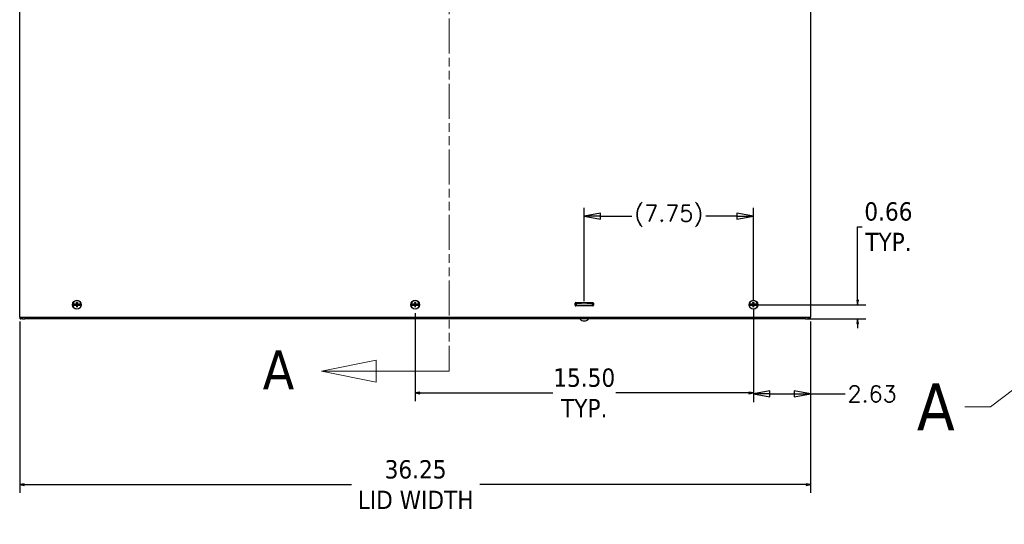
# Model space of a CAD drawing. Extents: x 894 to 1074, y -10 to 129.
# Tile 3 of 8: x 922 to 967, y 54 to 77. Entities that reach past the tile are written whole.
import ezdxf

# ---------------------------------------------------------------- set-up
doc = ezdxf.new("R2010")
doc.units = 0
doc.header["$LTSCALE"] = 4
doc.header["$MEASUREMENT"] = 0
doc.linetypes.add('DOUBLE_DASH_CHAIN', pattern=[1.2403, 0.6614, -0.0827, 0.1654, -0.0827, 0.1654, -0.0827])
doc.layers.get('0').update_dxf_attribs({"linetype": 'CONTINUOUS'})
doc.layers.get('DEFPOINTS').update_dxf_attribs({"linetype": 'CONTINUOUS'})
doc.layers.add('Detail Boundary (ANSI)', color=7, linetype='DOUBLE_DASH_CHAIN', lineweight=5)
doc.layers.add('Section Line (ANSI)', color=7, linetype='DOUBLE_DASH_CHAIN', lineweight=5)
doc.styles.add('Label Text (ANSI)', font='tahoma.ttf')
doc.styles.add('Note Text (ANSI)', font='tahoma.ttf')
doc.styles.add('ROMANS', font='romans.shx')
doc.dimstyles.new('Default (ANSI)', dxfattribs={"dimscale": 3, "dimtxt": 0.07, "dimasz": 0.07, "dimexe": 0.125, "dimexo": 0.0625, "dimgap": 0.031496, "dimtad": 0, "dimtih": 1, "dimtoh": 1, "dimrnd": 1e-08, "dimzin": 0, "dimdsep": 46, "dimtxsty": 'ROMANS', "dimblk": 'Filled-1', "dimcen": 0.09, "dimdle": 0.393701, "dimclrd": 256, "dimclre": 256, "dimclrt": 256, "dimadec": 0, "dimazin": 0, "dimtfac": 0.928571, "dimtofl": 0, "dimtmove": 0, "dimatfit": 3, "dimfxl": 1, "dimtolj": 1, "dimtzin": 0, "dimlwd": -1, "dimlwe": -1, "dimarcsym": 0})

# ---------------------------------------------------------------- blocks, each defined once
blk = doc.blocks.new('Filled-1')
at = {"color": 0}
for p, q in [((0, 0), (-1, 0.179)), ((-1, 0.179), (-1, -0.179)), ((-1, 0), (0, 0)), ((-1, -0.179), (0, 0))]:
    blk.add_line(p, q, dxfattribs=at)
at = {"color": 0, "flags": 128}
blk.add_lwpolyline([(-1, -0.179), (0, 0), (-1, 0.179), (-1, -0.179)], dxfattribs=at)
at = {"color": 0}
blk.add_solid([(-1, -0.179), (0, 0), (-1, 0.179), (-1, -0.179)], dxfattribs=at)
blk = doc.blocks.new('*D231')
at = {"transparency": 16777216}
for p, q in [((948.05, 63.889), (948.05, 68.17)), ((955.8, 63.92), (955.8, 68.17)), ((948.8, 67.795), (950.224, 67.795)), ((955.05, 67.795), (953.627, 67.795))]:
    blk.add_line(p, q, dxfattribs=at)
at = {"layer": 'DEFPOINTS', "color": 0, "transparency": 16777216}
for p in [(948.05, 67.795), (948.05, 63.702), (955.8, 63.733)]:
    blk.add_point(p, dxfattribs=at)
at = {"transparency": 16777216, "xscale": 0.75, "yscale": 0.75, "zscale": 0.75, "rotation": 180}
blk.add_blockref('Filled-1', (948.05, 67.795), dxfattribs=at)
at = {"transparency": 16777216, "xscale": 0.75, "yscale": 0.75, "zscale": 0.75}
blk.add_blockref('Filled-1', (955.8, 67.795), dxfattribs=at)
at = {"transparency": 16777216, "insert": (951.925, 67.795), "char_height": 0.75, "attachment_point": 5, "style": 'ROMANS'}
blk.add_mtext('\\A1;(7.75)', dxfattribs=at)
blk = doc.blocks.new('*D232')
at = {"transparency": 16777216}
for p, q in [((940.3, 63.346), (940.3, 59.315)), ((955.8, 63.545), (955.8, 59.315)), ((940.51, 59.69), (946.607, 59.69)), ((955.59, 59.69), (949.494, 59.69))]:
    blk.add_line(p, q, dxfattribs=at)
at = {"layer": 'DEFPOINTS', "color": 0, "transparency": 16777216}
for p in [(955.8, 63.733), (940.3, 63.533), (940.3, 59.69)]:
    blk.add_point(p, dxfattribs=at)
at = {"transparency": 16777216, "xscale": 0.2100000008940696, "yscale": 0.2100000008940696, "zscale": 0.2100000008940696, "rotation": 180}
blk.add_blockref('Filled-1', (940.3, 59.69), dxfattribs=at)
at = {"transparency": 16777216, "xscale": 0.2100000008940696, "yscale": 0.2100000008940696, "zscale": 0.2100000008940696}
blk.add_blockref('Filled-1', (955.8, 59.69), dxfattribs=at)
at = {"transparency": 16777216, "insert": (948.05, 59.69), "char_height": 0.21, "attachment_point": 5, "style": 'ROMANS'}
blk.add_mtext('\\A1;\\fTahoma|b0|i0;\\H0.8400;15.50\\P\\fTahoma|b0|i0;\\H0.8400;TYP.', dxfattribs=at)
blk = doc.blocks.new('*D233')
at = {"transparency": 16777216}
for p, q in [((955.8, 63.545), (955.8, 59.269)), ((958.425, 62.967), (958.425, 59.269)), ((956.55, 59.644), (957.675, 59.644)), ((958.425, 59.644), (960.002, 59.644))]:
    blk.add_line(p, q, dxfattribs=at)
at = {"layer": 'DEFPOINTS', "color": 0, "transparency": 16777216}
for p in [(955.8, 63.733), (958.425, 63.155), (955.8, 59.644)]:
    blk.add_point(p, dxfattribs=at)
at = {"transparency": 16777216, "xscale": 0.75, "yscale": 0.75, "zscale": 0.75, "rotation": 180}
blk.add_blockref('Filled-1', (955.8, 59.644), dxfattribs=at)
at = {"transparency": 16777216, "xscale": 0.75, "yscale": 0.75, "zscale": 0.75}
blk.add_blockref('Filled-1', (958.425, 59.644), dxfattribs=at)
at = {"transparency": 16777216, "insert": (961.24, 59.644), "char_height": 0.75, "attachment_point": 5, "style": 'ROMANS'}
blk.add_mtext('\\A1;2.63', dxfattribs=at)
blk = doc.blocks.new('*D234')
at = {"transparency": 16777216}
for p, q in [((922.175, 62.967), (922.175, 55.11)), ((958.425, 62.967), (958.425, 55.11)), ((922.385, 55.485), (937.381, 55.485)), ((958.215, 55.485), (943.261, 55.485))]:
    blk.add_line(p, q, dxfattribs=at)
at = {"layer": 'DEFPOINTS', "color": 0, "transparency": 16777216}
for p in [(922.175, 63.155), (958.425, 63.155), (922.175, 55.485)]:
    blk.add_point(p, dxfattribs=at)
at = {"transparency": 16777216, "xscale": 0.2100000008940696, "yscale": 0.2100000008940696, "zscale": 0.2100000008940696, "rotation": 180}
blk.add_blockref('Filled-1', (922.175, 55.485), dxfattribs=at)
at = {"transparency": 16777216, "xscale": 0.2100000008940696, "yscale": 0.2100000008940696, "zscale": 0.2100000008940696}
blk.add_blockref('Filled-1', (958.425, 55.485), dxfattribs=at)
at = {"transparency": 16777216, "insert": (940.321, 55.485), "char_height": 0.21, "attachment_point": 5, "style": 'ROMANS'}
blk.add_mtext('\\A1;\\fTahoma|b0|i0;\\H0.8400;36.25\\P\\fTahoma|b0|i0;\\H0.8400;LID WIDTH', dxfattribs=at)
blk = doc.blocks.new('*D235')
at = {"transparency": 16777216}
for p, q in [((960.575, 63.943), (960.575, 67.308)), ((960.575, 67.308), (960.785, 67.308)), ((955.988, 63.733), (960.95, 63.733)), ((958.332, 63.077), (960.95, 63.077)), ((960.575, 62.867), (960.575, 62.657))]:
    blk.add_line(p, q, dxfattribs=at)
at = {"layer": 'DEFPOINTS', "color": 0, "transparency": 16777216}
for p in [(955.8, 63.733), (958.145, 63.077), (960.575, 63.077)]:
    blk.add_point(p, dxfattribs=at)
at = {"transparency": 16777216, "xscale": 0.2100000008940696, "yscale": 0.2100000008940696, "zscale": 0.2100000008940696}
for p, rotation in [((960.575, 63.733), 270), ((960.575, 63.077), 90)]:
    blk.add_blockref('Filled-1', p, dxfattribs=dict(at, rotation=rotation))
at = {"transparency": 16777216, "insert": (961.989, 67.308), "char_height": 0.21, "attachment_point": 5, "style": 'ROMANS'}
blk.add_mtext('\\A1;\\fTahoma|b0|i0;\\H0.8400;0.66\\P\\fTahoma|b0|i0;\\H0.8400;TYP.', dxfattribs=at)
blk = doc.blocks.new('2dTransSection0')
at = {"layer": 'Section Line (ANSI)', "linetype": 'Continuous'}
for p, q in [((5.1679, 7.3938), (5.0699, 7.3743)), ((5.1679, 7.3548), (5.1679, 7.3938)), ((5.1679, 7.3743), (5.0699, 7.3743)), ((5.0699, 7.3743), (5.1679, 7.3548)), ((5.2958, 7.3743), (5.1679, 7.3743)), ((5.2958, 7.3743), (5.2958, 7.3585)), ((5.1657, 5.7075), (5.0677, 5.688)), ((5.1657, 5.6685), (5.1657, 5.7075)), ((5.2958, 5.7038), (5.2958, 5.688)), ((5.1657, 5.688), (5.0677, 5.688)), ((5.0677, 5.688), (5.1657, 5.6685)), ((5.2958, 5.688), (5.1657, 5.688))]:
    blk.add_line(p, q, dxfattribs=at)
at = {"layer": 'Section Line (ANSI)', "linetype": 'DOUBLE_DASH_CHAIN', "ltscale": 0.023629}
blk.add_line((5.2958, 7.3743), (5.2958, 5.688), dxfattribs=at)
at = {"layer": 'Section Line (ANSI)', "linetype": 'Continuous', "flags": 128}
for points in [[(5.1679, 7.3938), (5.0699, 7.3743), (5.1679, 7.3548), (5.1679, 7.3938)], [(5.1657, 5.7075), (5.0677, 5.688), (5.1657, 5.6685), (5.1657, 5.7075)]]:
    blk.add_lwpolyline(points, dxfattribs=at)
at = {"layer": 'Section Line (ANSI)'}
for points in [[(5.1679, 7.3938), (5.0699, 7.3743), (5.1679, 7.3548), (5.1679, 7.3938)], [(5.1657, 5.7075), (5.0677, 5.688), (5.1657, 5.6685), (5.1657, 5.7075)]]:
    blk.add_solid(points, dxfattribs=at)
at = {"layer": 'Section Line (ANSI)', "char_height": 0.07, "attachment_point": 7, "style": 'Note Text (ANSI)'}
for insert in [(4.9445, 7.3378), (4.9625, 5.6554)]:
    blk.add_mtext('A', dxfattribs=dict(at, insert=insert))
blk = doc.blocks.new('2dDetail0')
at = {"layer": 'Detail Boundary (ANSI)', "linetype": 'Continuous'}
for p, q in [((7.2223, 5.7421), (7.1327, 5.6979)), ((7.1446, 5.6824), (7.2223, 5.7421)), ((7.1565, 5.6669), (7.2223, 5.7421)), ((7.1446, 5.6824), (6.9123, 5.5042)), ((7.1327, 5.6979), (7.1565, 5.6669)), ((6.9123, 5.5042), (6.8139, 5.5042))]:
    blk.add_line(p, q, dxfattribs=at)
at = {"layer": 'Detail Boundary (ANSI)', "linetype": 'Continuous', "flags": 128}
blk.add_lwpolyline([(7.1565, 5.6669), (7.2223, 5.7421), (7.1327, 5.6979), (7.1565, 5.6669)], dxfattribs=at)
at = {"layer": 'Detail Boundary (ANSI)', "ltscale": 0.594339}
blk.add_circle((7.5412, 5.8911), 0.352, dxfattribs=at)
at = {"layer": 'Detail Boundary (ANSI)'}
blk.add_solid([(7.1565, 5.6669), (7.2223, 5.7421), (7.1327, 5.6979), (7.1565, 5.6669)], dxfattribs=at)
at = {"layer": 'Detail Boundary (ANSI)', "insert": (6.6304, 5.4142), "char_height": 0.18, "attachment_point": 7, "style": 'Label Text (ANSI)'}
blk.add_mtext('A', dxfattribs=at)

msp = doc.modelspace()

# ---------------------------------------------------------------- linework, layer by layer
for p, q in [((922.1752, 63.1548), (922.1752, 98.3057)), ((958.4252, 98.3057), (958.4252, 63.1548)), ((924.6075, 63.7574), (924.609, 63.7573)), ((924.609, 63.7085), (924.6075, 63.7085)), ((924.6831, 63.7557), (924.609, 63.7573)), ((924.609, 63.7085), (924.6831, 63.7102)), ((924.6883, 63.7549), (924.6831, 63.7557)), ((924.6831, 63.7102), (924.6883, 63.7109)), ((924.6883, 63.7549), (924.6909, 63.7546)), ((924.6909, 63.7113), (924.6883, 63.7109)), ((924.6909, 63.7546), (924.6936, 63.7542)), ((924.6936, 63.7116), (924.6909, 63.7113)), ((924.7135, 63.7501), (924.6936, 63.7542)), ((924.6936, 63.7116), (924.7135, 63.7158)), ((924.7255, 63.7475), (924.7135, 63.7501)), ((924.7135, 63.7158), (924.7255, 63.7183)), ((924.7789, 63.8395), (924.7856, 63.8076)), ((924.7856, 63.6582), (924.7789, 63.6263)), ((924.8148, 63.8076), (924.8215, 63.8395)), ((924.8215, 63.6263), (924.8148, 63.6582)), ((924.8868, 63.7501), (924.8749, 63.7475)), ((924.8749, 63.7183), (924.8868, 63.7158)), ((924.9068, 63.7542), (924.8868, 63.7501)), ((924.8868, 63.7158), (924.9068, 63.7116)), ((924.9068, 63.7542), (924.9094, 63.7546)), ((924.9094, 63.7113), (924.9068, 63.7116)), ((924.9094, 63.7546), (924.912, 63.7549)), ((924.912, 63.7109), (924.9094, 63.7113)), ((924.9172, 63.7557), (924.912, 63.7549)), ((924.912, 63.7109), (924.9172, 63.7102)), ((924.9913, 63.7573), (924.9172, 63.7557)), ((924.9172, 63.7102), (924.9913, 63.7085)), ((924.9913, 63.7573), (924.9928, 63.7574)), ((924.9928, 63.7085), (924.9913, 63.7085)), ((940.1075, 63.7574), (940.109, 63.7573)), ((940.109, 63.7085), (940.1075, 63.7085)), ((940.1831, 63.7557), (940.109, 63.7573)), ((940.109, 63.7085), (940.1831, 63.7102)), ((940.1883, 63.7549), (940.1831, 63.7557)), ((940.1831, 63.7102), (940.1883, 63.7109)), ((940.1883, 63.7549), (940.1909, 63.7546)), ((940.1909, 63.7113), (940.1883, 63.7109)), ((940.1909, 63.7546), (940.1936, 63.7542)), ((940.1936, 63.7116), (940.1909, 63.7113)), ((940.2135, 63.7501), (940.1936, 63.7542)), ((940.1936, 63.7116), (940.2135, 63.7158)), ((940.2255, 63.7475), (940.2135, 63.7501)), ((940.2135, 63.7158), (940.2255, 63.7183)), ((940.2789, 63.8395), (940.2856, 63.8076)), ((940.2856, 63.6582), (940.2789, 63.6263)), ((940.3148, 63.8076), (940.3215, 63.8395)), ((940.3215, 63.6263), (940.3148, 63.6582)), ((940.3868, 63.7501), (940.3749, 63.7475)), ((940.3749, 63.7183), (940.3868, 63.7158)), ((940.4068, 63.7542), (940.3868, 63.7501)), ((940.3868, 63.7158), (940.4068, 63.7116)), ((940.4068, 63.7542), (940.4094, 63.7546)), ((940.4094, 63.7113), (940.4068, 63.7116)), ((940.4094, 63.7546), (940.412, 63.7549)), ((940.412, 63.7109), (940.4094, 63.7113)), ((940.4172, 63.7557), (940.412, 63.7549)), ((940.412, 63.7109), (940.4172, 63.7102)), ((940.4913, 63.7573), (940.4172, 63.7557)), ((940.4172, 63.7102), (940.4913, 63.7085)), ((940.4913, 63.7573), (940.4928, 63.7574)), ((940.4928, 63.7085), (940.4913, 63.7085)), ((947.6283, 63.7068), (947.6283, 63.8006)), ((947.6752, 63.7017), (947.6287, 63.7017)), ((947.6595, 63.8318), (948.4408, 63.8318)), ((948.4408, 63.6756), (947.6595, 63.6756)), ((947.6752, 63.8057), (947.9252, 63.8057)), ((947.6752, 63.8057), (947.6752, 63.7017)), ((947.9252, 63.7017), (947.6752, 63.7017)), ((947.6752, 63.6756), (947.6752, 63.7017)), ((948.1752, 63.8057), (947.9252, 63.8057)), ((948.1752, 63.7017), (947.9252, 63.7017)), ((948.1752, 63.8057), (948.4252, 63.8057)), ((948.4252, 63.7017), (948.1752, 63.7017)), ((948.4252, 63.7017), (948.4252, 63.8057)), ((948.4408, 63.7017), (948.4252, 63.7017)), ((948.4252, 63.6756), (948.4252, 63.7017)), ((948.4408, 63.8318), (948.4408, 63.6756)), ((948.472, 63.8006), (948.472, 63.7068)), ((955.6075, 63.7574), (955.609, 63.7573)), ((955.609, 63.7085), (955.6075, 63.7085)), ((955.6831, 63.7557), (955.609, 63.7573)), ((955.609, 63.7085), (955.6831, 63.7102)), ((955.6883, 63.7549), (955.6831, 63.7557)), ((955.6831, 63.7102), (955.6883, 63.7109)), ((955.6883, 63.7549), (955.6909, 63.7546)), ((955.6909, 63.7113), (955.6883, 63.7109)), ((955.6909, 63.7546), (955.6936, 63.7542)), ((955.6936, 63.7116), (955.6909, 63.7113)), ((955.7135, 63.7501), (955.6936, 63.7542)), ((955.6936, 63.7116), (955.7135, 63.7158)), ((955.7255, 63.7475), (955.7135, 63.7501)), ((955.7135, 63.7158), (955.7255, 63.7183)), ((955.7789, 63.8395), (955.7856, 63.8076)), ((955.7856, 63.6582), (955.7789, 63.6263)), ((955.8148, 63.8076), (955.8215, 63.8395)), ((955.8215, 63.6263), (955.8148, 63.6582)), ((955.8868, 63.7501), (955.8749, 63.7475)), ((955.8749, 63.7183), (955.8868, 63.7158)), ((955.9068, 63.7542), (955.8868, 63.7501)), ((955.8868, 63.7158), (955.9068, 63.7116)), ((955.9068, 63.7542), (955.9094, 63.7546)), ((955.9094, 63.7113), (955.9068, 63.7116)), ((955.9094, 63.7546), (955.912, 63.7549)), ((955.912, 63.7109), (955.9094, 63.7113)), ((955.9172, 63.7557), (955.912, 63.7549)), ((955.912, 63.7109), (955.9172, 63.7102)), ((955.9913, 63.7573), (955.9172, 63.7557)), ((955.9172, 63.7102), (955.9913, 63.7085)), ((955.9913, 63.7573), (955.9928, 63.7574)), ((955.9928, 63.7085), (955.9913, 63.7085)), ((922.1752, 63.1548), (922.4152, 63.1548)), ((922.1962, 63.0767), (922.1962, 63.1548)), ((922.1962, 63.0767), (922.2289, 63.0767)), ((922.2884, 63.0767), (922.2289, 63.0767)), ((922.3072, 63.0767), (922.2884, 63.0767)), ((922.3072, 63.0767), (922.3072, 63.1548)), ((922.3072, 63.0767), (922.4112, 63.0767)), ((922.4112, 63.1548), (922.4112, 63.0767)), ((922.4558, 63.0767), (922.4112, 63.0767)), ((922.4152, 63.1548), (958.1852, 63.1548)), ((922.4558, 63.1548), (922.4558, 63.0767)), ((958.1445, 63.0767), (922.4558, 63.0767)), ((958.1445, 63.0767), (958.1445, 63.1548)), ((958.1891, 63.0767), (958.1445, 63.0767)), ((958.1852, 63.1548), (958.4252, 63.1548)), ((958.1891, 63.0767), (958.1891, 63.1548)), ((958.1891, 63.0767), (958.2931, 63.0767)), ((958.2931, 63.1548), (958.2931, 63.0767)), ((958.2931, 63.0767), (958.3119, 63.0767)), ((958.3714, 63.0767), (958.3119, 63.0767)), ((958.3714, 63.0767), (958.4042, 63.0767)), ((958.4042, 63.1548), (958.4042, 63.0767))]:
    msp.add_line(p, q)
for centre in [(924.8002, 63.7329), (940.3002, 63.7329), (955.8002, 63.7329)]:
    msp.add_circle(centre, 0.1995)
for centre, radius, start, end in [((924.8002, 63.7329), 0.1942, 172.77428, 187.22572), ((924.8002, 63.7329), 0.1927, 7.27304, 172.72696), ((924.8002, 63.7329), 0.1927, 187.27304, 352.72696), ((924.8002, 63.7329), 0.0883, 168.828, 191.172), ((924.8002, 63.7329), 0.0761, 168.93233, 191.06767), ((924.8002, 63.7329), 0.0761, 78.93233, 101.06767), ((924.8002, 63.7329), 0.0761, 258.93233, 281.06767), ((924.8002, 63.7329), 0.0761, 348.93233, 11.06767), ((924.8002, 63.7329), 0.0883, 348.828, 11.172), ((924.8002, 63.7329), 0.1942, 352.77428, 7.22572), ((940.3002, 63.7329), 0.1942, 172.77428, 187.22572), ((940.3002, 63.7329), 0.1927, 7.27304, 172.72696), ((940.3002, 63.7329), 0.1927, 187.27304, 352.72696), ((940.3002, 63.7329), 0.0883, 168.828, 191.172), ((940.3002, 63.7329), 0.0761, 168.93233, 191.06767), ((940.3002, 63.7329), 0.0761, 78.93233, 101.06767), ((940.3002, 63.7329), 0.0761, 258.93233, 281.06767), ((940.3002, 63.7329), 0.0761, 348.93233, 11.06767), ((940.3002, 63.7329), 0.0883, 348.828, 11.172), ((940.3002, 63.7329), 0.1942, 352.77428, 7.22572), ((947.6595, 63.8006), 0.0312, 90, 180), ((947.6595, 63.7068), 0.0312, 180, 270), ((948.4408, 63.8006), 0.0312, 0, 90), ((948.4408, 63.7068), 0.0312, 270, 0), ((955.8002, 63.7329), 0.1942, 172.77428, 187.22572), ((955.8002, 63.7329), 0.1927, 7.27304, 172.72696), ((955.8002, 63.7329), 0.1927, 187.27304, 352.72696), ((955.8002, 63.7329), 0.0883, 168.828, 191.172), ((955.8002, 63.7329), 0.0761, 168.93233, 191.06767), ((955.8002, 63.7329), 0.0761, 78.93233, 101.06767), ((955.8002, 63.7329), 0.0761, 258.93233, 281.06767), ((955.8002, 63.7329), 0.0761, 348.93233, 11.06767), ((955.8002, 63.7329), 0.0883, 348.828, 11.172), ((955.8002, 63.7329), 0.1942, 352.77428, 7.22572), ((948.0502, 63.2473), 0.2606, 220.89315, 319.10685)]:
    msp.add_arc(centre, radius, start, end)
for centre, major_axis, start_param, end_param in [((924.7996, 63.715), (-0.4344, 0.013), 4.7970313, 4.9741531), ((924.7996, 63.7509), (0.4344, 0.013), 4.4506249, 4.6277467), ((924.8181, 63.7335), (0.013, -0.4344), 4.4367876, 4.6277467), ((924.8181, 63.7324), (-0.013, -0.4344), 4.7970313, 4.9879904), ((924.7822, 63.7335), (0.013, 0.4344), 4.7970313, 4.9879904), ((924.7822, 63.7324), (-0.013, 0.4344), 4.4367876, 4.6277467), ((924.8007, 63.715), (-0.4344, -0.013), 4.4506249, 4.6277467), ((924.8007, 63.7509), (0.4344, -0.013), 4.7970313, 4.9741531), ((940.2996, 63.715), (-0.4344, 0.013), 4.7970313, 4.9741531), ((940.2996, 63.7509), (0.4344, 0.013), 4.4506249, 4.6277467), ((940.3181, 63.7335), (0.013, -0.4344), 4.4367876, 4.6277467), ((940.3181, 63.7324), (-0.013, -0.4344), 4.7970313, 4.9879904), ((940.2822, 63.7335), (0.013, 0.4344), 4.7970313, 4.9879904), ((940.2822, 63.7324), (-0.013, 0.4344), 4.4367876, 4.6277467), ((940.3007, 63.715), (-0.4344, -0.013), 4.4506249, 4.6277467), ((940.3007, 63.7509), (0.4344, -0.013), 4.7970313, 4.9741531), ((955.7996, 63.715), (-0.4344, 0.013), 4.7970313, 4.9741531), ((955.7996, 63.7509), (0.4344, 0.013), 4.4506249, 4.6277467), ((955.8181, 63.7335), (0.013, -0.4344), 4.4367876, 4.6277467), ((955.8181, 63.7324), (-0.013, -0.4344), 4.7970313, 4.9879904), ((955.7822, 63.7335), (0.013, 0.4344), 4.7970313, 4.9879904), ((955.7822, 63.7324), (-0.013, 0.4344), 4.4367876, 4.6277467), ((955.8007, 63.715), (-0.4344, -0.013), 4.4506249, 4.6277467), ((955.8007, 63.7509), (0.4344, -0.013), 4.7970313, 4.9741531)]:
    msp.add_ellipse(centre, major_axis=major_axis, ratio=0.0871557, start_param=start_param, end_param=end_param)
for points, knots in [([(924.6909, 63.7546), (924.6912, 63.7546), (924.6915, 63.7545), (924.6925, 63.7544), (924.6931, 63.7543), (924.6936, 63.7542)], [0.050622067, 0.050622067, 0.050622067, 0.050622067, 0.053629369, 0.053629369, 0.060811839, 0.060811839, 0.060811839, 0.060811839]), ([(924.6936, 63.7116), (924.6931, 63.7116), (924.6925, 63.7115), (924.6915, 63.7114), (924.6912, 63.7113), (924.6909, 63.7113)], [0.081729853, 0.081729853, 0.081729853, 0.081729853, 0.088912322, 0.088912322, 0.091919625, 0.091919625, 0.091919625, 0.091919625]), ([(924.7885, 63.7693), (924.7887, 63.7667), (924.7884, 63.7639), (924.7873, 63.7597), (924.7865, 63.7578), (924.7845, 63.7543), (924.7832, 63.7526), (924.7805, 63.7499), (924.7788, 63.7486), (924.7753, 63.7466), (924.7734, 63.7458), (924.7692, 63.7447), (924.7664, 63.7444), (924.7638, 63.7446)], [0.264127, 0.264127, 0.264127, 0.264127, 0.28524651, 0.28524651, 0.30014564, 0.30014564, 0.31504476, 0.31504476, 0.32994389, 0.32994389, 0.34484301, 0.34484301, 0.36596252, 0.36596252, 0.36596252, 0.36596252]), ([(924.7638, 63.7212), (924.7664, 63.7214), (924.7692, 63.7212), (924.7734, 63.72), (924.7753, 63.7193), (924.7788, 63.7173), (924.7805, 63.716), (924.7832, 63.7132), (924.7845, 63.7116), (924.7865, 63.708), (924.7873, 63.7062), (924.7884, 63.7019), (924.7887, 63.6992), (924.7885, 63.6965)], [0.264127, 0.264127, 0.264127, 0.264127, 0.28524651, 0.28524651, 0.30014564, 0.30014564, 0.31504476, 0.31504476, 0.32994389, 0.32994389, 0.34484301, 0.34484301, 0.36596252, 0.36596252, 0.36596252, 0.36596252]), ([(924.7793, 63.7691), (924.7793, 63.7672), (924.779, 63.7652), (924.7776, 63.7616), (924.7765, 63.7599), (924.7739, 63.7572), (924.7723, 63.756), (924.7687, 63.7543), (924.7668, 63.7539), (924.7646, 63.7538), (924.7643, 63.7538), (924.764, 63.7538)], [0, 0, 0, 0, 0.0141483, 0.0141483, 0.0282966, 0.0282966, 0.04243521, 0.04243521, 0.05657382, 0.05657382, 0.058809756, 0.058809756, 0.058809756, 0.058809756]), ([(924.764, 63.712), (924.7659, 63.7121), (924.7679, 63.7118), (924.7715, 63.7104), (924.7732, 63.7093), (924.7759, 63.7067), (924.7771, 63.7051), (924.7788, 63.7015), (924.7792, 63.6995), (924.7793, 63.6974), (924.7793, 63.6971), (924.7793, 63.6968)], [0, 0, 0, 0, 0.0141483, 0.0141483, 0.0282966, 0.0282966, 0.04243521, 0.04243521, 0.05657382, 0.05657382, 0.058809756, 0.058809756, 0.058809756, 0.058809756]), ([(924.7789, 63.8395), (924.7788, 63.84), (924.7787, 63.8406), (924.7785, 63.8421), (924.7784, 63.8433), (924.7783, 63.8454), (924.7782, 63.8468), (924.7781, 63.8488), (924.7781, 63.8497), (924.7781, 63.8506)], [0.081729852, 0.081729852, 0.081729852, 0.081729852, 0.088912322, 0.088912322, 0.097784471, 0.097784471, 0.106760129, 0.106760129, 0.113079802, 0.113079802, 0.113079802, 0.113079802]), ([(924.8366, 63.7446), (924.8339, 63.7444), (924.8312, 63.7447), (924.8269, 63.7458), (924.8251, 63.7466), (924.8215, 63.7486), (924.8199, 63.7499), (924.8171, 63.7526), (924.8158, 63.7543), (924.8138, 63.7578), (924.8131, 63.7597), (924.8119, 63.7639), (924.8117, 63.7667), (924.8119, 63.7693)], [0.264127, 0.264127, 0.264127, 0.264127, 0.28524651, 0.28524651, 0.30014564, 0.30014564, 0.31504476, 0.31504476, 0.32994389, 0.32994389, 0.34484301, 0.34484301, 0.36596252, 0.36596252, 0.36596252, 0.36596252]), ([(924.8119, 63.6965), (924.8117, 63.6992), (924.8119, 63.7019), (924.8131, 63.7062), (924.8138, 63.708), (924.8158, 63.7116), (924.8171, 63.7132), (924.8199, 63.716), (924.8215, 63.7173), (924.8251, 63.7193), (924.8269, 63.72), (924.8312, 63.7212), (924.8339, 63.7214), (924.8366, 63.7212)], [0.264127, 0.264127, 0.264127, 0.264127, 0.28524651, 0.28524651, 0.30014564, 0.30014564, 0.31504476, 0.31504476, 0.32994389, 0.32994389, 0.34484301, 0.34484301, 0.36596252, 0.36596252, 0.36596252, 0.36596252]), ([(924.8211, 63.6968), (924.821, 63.6987), (924.8213, 63.7006), (924.8228, 63.7043), (924.8238, 63.706), (924.8264, 63.7087), (924.828, 63.7099), (924.8316, 63.7115), (924.8336, 63.712), (924.8357, 63.712), (924.836, 63.712), (924.8363, 63.712)], [0, 0, 0, 0, 0.0141483, 0.0141483, 0.0282966, 0.0282966, 0.04243521, 0.04243521, 0.05657382, 0.05657382, 0.058809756, 0.058809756, 0.058809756, 0.058809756]), ([(924.8363, 63.7538), (924.8344, 63.7538), (924.8325, 63.7541), (924.8288, 63.7555), (924.8271, 63.7566), (924.8244, 63.7592), (924.8232, 63.7608), (924.8216, 63.7644), (924.8211, 63.7663), (924.8211, 63.7685), (924.8211, 63.7688), (924.8211, 63.7691)], [0, 0, 0, 0, 0.0141483, 0.0141483, 0.0282966, 0.0282966, 0.04243521, 0.04243521, 0.05657382, 0.05657382, 0.058809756, 0.058809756, 0.058809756, 0.058809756]), ([(924.8222, 63.8506), (924.8222, 63.8497), (924.8222, 63.8488), (924.8221, 63.8468), (924.8221, 63.8454), (924.8219, 63.8433), (924.8218, 63.8421), (924.8216, 63.8406), (924.8215, 63.84), (924.8215, 63.8395)], [0.029461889, 0.029461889, 0.029461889, 0.029461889, 0.035781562, 0.035781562, 0.04475722, 0.04475722, 0.053629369, 0.053629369, 0.060811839, 0.060811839, 0.060811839, 0.060811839]), ([(924.9068, 63.7542), (924.9072, 63.7543), (924.9078, 63.7544), (924.9088, 63.7545), (924.9091, 63.7546), (924.9094, 63.7546)], [0.081729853, 0.081729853, 0.081729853, 0.081729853, 0.088912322, 0.088912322, 0.091919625, 0.091919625, 0.091919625, 0.091919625]), ([(924.9094, 63.7113), (924.9091, 63.7113), (924.9088, 63.7114), (924.9078, 63.7115), (924.9072, 63.7116), (924.9068, 63.7116)], [0.050622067, 0.050622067, 0.050622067, 0.050622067, 0.053629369, 0.053629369, 0.060811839, 0.060811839, 0.060811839, 0.060811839]), ([(940.1909, 63.7546), (940.1912, 63.7546), (940.1915, 63.7545), (940.1925, 63.7544), (940.1931, 63.7543), (940.1936, 63.7542)], [0.050622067, 0.050622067, 0.050622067, 0.050622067, 0.053629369, 0.053629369, 0.060811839, 0.060811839, 0.060811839, 0.060811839]), ([(940.1936, 63.7116), (940.1931, 63.7116), (940.1925, 63.7115), (940.1915, 63.7114), (940.1912, 63.7113), (940.1909, 63.7113)], [0.081729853, 0.081729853, 0.081729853, 0.081729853, 0.088912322, 0.088912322, 0.091919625, 0.091919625, 0.091919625, 0.091919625]), ([(940.2885, 63.7693), (940.2887, 63.7667), (940.2884, 63.7639), (940.2873, 63.7597), (940.2865, 63.7578), (940.2845, 63.7543), (940.2832, 63.7526), (940.2805, 63.7499), (940.2788, 63.7486), (940.2753, 63.7466), (940.2734, 63.7458), (940.2692, 63.7447), (940.2664, 63.7444), (940.2638, 63.7446)], [0.264127, 0.264127, 0.264127, 0.264127, 0.28524651, 0.28524651, 0.30014564, 0.30014564, 0.31504476, 0.31504476, 0.32994389, 0.32994389, 0.34484301, 0.34484301, 0.36596252, 0.36596252, 0.36596252, 0.36596252]), ([(940.2638, 63.7212), (940.2664, 63.7214), (940.2692, 63.7212), (940.2734, 63.72), (940.2753, 63.7193), (940.2788, 63.7173), (940.2805, 63.716), (940.2832, 63.7132), (940.2845, 63.7116), (940.2865, 63.708), (940.2873, 63.7062), (940.2884, 63.7019), (940.2887, 63.6992), (940.2885, 63.6965)], [0.264127, 0.264127, 0.264127, 0.264127, 0.28524651, 0.28524651, 0.30014564, 0.30014564, 0.31504476, 0.31504476, 0.32994389, 0.32994389, 0.34484301, 0.34484301, 0.36596252, 0.36596252, 0.36596252, 0.36596252]), ([(940.2793, 63.7691), (940.2793, 63.7672), (940.279, 63.7652), (940.2776, 63.7616), (940.2765, 63.7599), (940.2739, 63.7572), (940.2723, 63.756), (940.2687, 63.7543), (940.2668, 63.7539), (940.2646, 63.7538), (940.2643, 63.7538), (940.264, 63.7538)], [0, 0, 0, 0, 0.0141483, 0.0141483, 0.0282966, 0.0282966, 0.04243521, 0.04243521, 0.05657382, 0.05657382, 0.058809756, 0.058809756, 0.058809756, 0.058809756]), ([(940.264, 63.712), (940.2659, 63.7121), (940.2679, 63.7118), (940.2715, 63.7104), (940.2732, 63.7093), (940.2759, 63.7067), (940.2771, 63.7051), (940.2788, 63.7015), (940.2792, 63.6995), (940.2793, 63.6974), (940.2793, 63.6971), (940.2793, 63.6968)], [0, 0, 0, 0, 0.0141483, 0.0141483, 0.0282966, 0.0282966, 0.04243521, 0.04243521, 0.05657382, 0.05657382, 0.058809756, 0.058809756, 0.058809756, 0.058809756]), ([(940.2789, 63.8395), (940.2788, 63.84), (940.2787, 63.8406), (940.2785, 63.8421), (940.2784, 63.8433), (940.2783, 63.8454), (940.2782, 63.8468), (940.2781, 63.8488), (940.2781, 63.8497), (940.2781, 63.8506)], [0.081729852, 0.081729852, 0.081729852, 0.081729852, 0.088912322, 0.088912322, 0.097784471, 0.097784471, 0.106760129, 0.106760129, 0.113079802, 0.113079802, 0.113079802, 0.113079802]), ([(940.3366, 63.7446), (940.3339, 63.7444), (940.3312, 63.7447), (940.3269, 63.7458), (940.3251, 63.7466), (940.3215, 63.7486), (940.3199, 63.7499), (940.3171, 63.7526), (940.3158, 63.7543), (940.3138, 63.7578), (940.3131, 63.7597), (940.3119, 63.7639), (940.3117, 63.7667), (940.3119, 63.7693)], [0.264127, 0.264127, 0.264127, 0.264127, 0.28524651, 0.28524651, 0.30014564, 0.30014564, 0.31504476, 0.31504476, 0.32994389, 0.32994389, 0.34484301, 0.34484301, 0.36596252, 0.36596252, 0.36596252, 0.36596252]), ([(940.3119, 63.6965), (940.3117, 63.6992), (940.3119, 63.7019), (940.3131, 63.7062), (940.3138, 63.708), (940.3158, 63.7116), (940.3171, 63.7132), (940.3199, 63.716), (940.3215, 63.7173), (940.3251, 63.7193), (940.3269, 63.72), (940.3312, 63.7212), (940.3339, 63.7214), (940.3366, 63.7212)], [0.264127, 0.264127, 0.264127, 0.264127, 0.28524651, 0.28524651, 0.30014564, 0.30014564, 0.31504476, 0.31504476, 0.32994389, 0.32994389, 0.34484301, 0.34484301, 0.36596252, 0.36596252, 0.36596252, 0.36596252]), ([(940.3211, 63.6968), (940.321, 63.6987), (940.3213, 63.7006), (940.3228, 63.7043), (940.3238, 63.706), (940.3264, 63.7087), (940.328, 63.7099), (940.3316, 63.7115), (940.3336, 63.712), (940.3357, 63.712), (940.336, 63.712), (940.3363, 63.712)], [0, 0, 0, 0, 0.0141483, 0.0141483, 0.0282966, 0.0282966, 0.04243521, 0.04243521, 0.05657382, 0.05657382, 0.058809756, 0.058809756, 0.058809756, 0.058809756]), ([(940.3363, 63.7538), (940.3344, 63.7538), (940.3325, 63.7541), (940.3288, 63.7555), (940.3271, 63.7566), (940.3244, 63.7592), (940.3232, 63.7608), (940.3216, 63.7644), (940.3211, 63.7663), (940.3211, 63.7685), (940.3211, 63.7688), (940.3211, 63.7691)], [0, 0, 0, 0, 0.0141483, 0.0141483, 0.0282966, 0.0282966, 0.04243521, 0.04243521, 0.05657382, 0.05657382, 0.058809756, 0.058809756, 0.058809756, 0.058809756]), ([(940.3222, 63.8506), (940.3222, 63.8497), (940.3222, 63.8488), (940.3221, 63.8468), (940.3221, 63.8454), (940.3219, 63.8433), (940.3218, 63.8421), (940.3216, 63.8406), (940.3215, 63.84), (940.3215, 63.8395)], [0.029461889, 0.029461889, 0.029461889, 0.029461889, 0.035781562, 0.035781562, 0.04475722, 0.04475722, 0.053629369, 0.053629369, 0.060811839, 0.060811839, 0.060811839, 0.060811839]), ([(940.4068, 63.7542), (940.4072, 63.7543), (940.4078, 63.7544), (940.4088, 63.7545), (940.4091, 63.7546), (940.4094, 63.7546)], [0.081729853, 0.081729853, 0.081729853, 0.081729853, 0.088912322, 0.088912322, 0.091919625, 0.091919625, 0.091919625, 0.091919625]), ([(940.4094, 63.7113), (940.4091, 63.7113), (940.4088, 63.7114), (940.4078, 63.7115), (940.4072, 63.7116), (940.4068, 63.7116)], [0.050622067, 0.050622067, 0.050622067, 0.050622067, 0.053629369, 0.053629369, 0.060811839, 0.060811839, 0.060811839, 0.060811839]), ([(955.6909, 63.7546), (955.6912, 63.7546), (955.6915, 63.7545), (955.6925, 63.7544), (955.6931, 63.7543), (955.6936, 63.7542)], [0.050622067, 0.050622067, 0.050622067, 0.050622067, 0.053629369, 0.053629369, 0.060811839, 0.060811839, 0.060811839, 0.060811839]), ([(955.6936, 63.7116), (955.6931, 63.7116), (955.6925, 63.7115), (955.6915, 63.7114), (955.6912, 63.7113), (955.6909, 63.7113)], [0.081729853, 0.081729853, 0.081729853, 0.081729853, 0.088912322, 0.088912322, 0.091919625, 0.091919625, 0.091919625, 0.091919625]), ([(955.7885, 63.7693), (955.7887, 63.7667), (955.7884, 63.7639), (955.7873, 63.7597), (955.7865, 63.7578), (955.7845, 63.7543), (955.7832, 63.7526), (955.7805, 63.7499), (955.7788, 63.7486), (955.7753, 63.7466), (955.7734, 63.7458), (955.7692, 63.7447), (955.7664, 63.7444), (955.7638, 63.7446)], [0.264127, 0.264127, 0.264127, 0.264127, 0.28524651, 0.28524651, 0.30014564, 0.30014564, 0.31504476, 0.31504476, 0.32994389, 0.32994389, 0.34484301, 0.34484301, 0.36596252, 0.36596252, 0.36596252, 0.36596252]), ([(955.7638, 63.7212), (955.7664, 63.7214), (955.7692, 63.7212), (955.7734, 63.72), (955.7753, 63.7193), (955.7788, 63.7173), (955.7805, 63.716), (955.7832, 63.7132), (955.7845, 63.7116), (955.7865, 63.708), (955.7873, 63.7062), (955.7884, 63.7019), (955.7887, 63.6992), (955.7885, 63.6965)], [0.264127, 0.264127, 0.264127, 0.264127, 0.28524651, 0.28524651, 0.30014564, 0.30014564, 0.31504476, 0.31504476, 0.32994389, 0.32994389, 0.34484301, 0.34484301, 0.36596252, 0.36596252, 0.36596252, 0.36596252]), ([(955.7793, 63.7691), (955.7793, 63.7672), (955.779, 63.7652), (955.7776, 63.7616), (955.7765, 63.7599), (955.7739, 63.7572), (955.7723, 63.756), (955.7687, 63.7543), (955.7668, 63.7539), (955.7646, 63.7538), (955.7643, 63.7538), (955.764, 63.7538)], [0, 0, 0, 0, 0.0141483, 0.0141483, 0.0282966, 0.0282966, 0.04243521, 0.04243521, 0.05657382, 0.05657382, 0.058809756, 0.058809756, 0.058809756, 0.058809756]), ([(955.764, 63.712), (955.7659, 63.7121), (955.7679, 63.7118), (955.7715, 63.7104), (955.7732, 63.7093), (955.7759, 63.7067), (955.7771, 63.7051), (955.7788, 63.7015), (955.7792, 63.6995), (955.7793, 63.6974), (955.7793, 63.6971), (955.7793, 63.6968)], [0, 0, 0, 0, 0.0141483, 0.0141483, 0.0282966, 0.0282966, 0.04243521, 0.04243521, 0.05657382, 0.05657382, 0.058809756, 0.058809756, 0.058809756, 0.058809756]), ([(955.7789, 63.8395), (955.7788, 63.84), (955.7787, 63.8406), (955.7785, 63.8421), (955.7784, 63.8433), (955.7783, 63.8454), (955.7782, 63.8468), (955.7781, 63.8488), (955.7781, 63.8497), (955.7781, 63.8506)], [0.081729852, 0.081729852, 0.081729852, 0.081729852, 0.088912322, 0.088912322, 0.097784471, 0.097784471, 0.106760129, 0.106760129, 0.113079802, 0.113079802, 0.113079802, 0.113079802]), ([(955.8366, 63.7446), (955.8339, 63.7444), (955.8312, 63.7447), (955.8269, 63.7458), (955.8251, 63.7466), (955.8215, 63.7486), (955.8199, 63.7499), (955.8171, 63.7526), (955.8158, 63.7543), (955.8138, 63.7578), (955.8131, 63.7597), (955.8119, 63.7639), (955.8117, 63.7667), (955.8119, 63.7693)], [0.264127, 0.264127, 0.264127, 0.264127, 0.28524651, 0.28524651, 0.30014564, 0.30014564, 0.31504476, 0.31504476, 0.32994389, 0.32994389, 0.34484301, 0.34484301, 0.36596252, 0.36596252, 0.36596252, 0.36596252]), ([(955.8119, 63.6965), (955.8117, 63.6992), (955.8119, 63.7019), (955.8131, 63.7062), (955.8138, 63.708), (955.8158, 63.7116), (955.8171, 63.7132), (955.8199, 63.716), (955.8215, 63.7173), (955.8251, 63.7193), (955.8269, 63.72), (955.8312, 63.7212), (955.8339, 63.7214), (955.8366, 63.7212)], [0.264127, 0.264127, 0.264127, 0.264127, 0.28524651, 0.28524651, 0.30014564, 0.30014564, 0.31504476, 0.31504476, 0.32994389, 0.32994389, 0.34484301, 0.34484301, 0.36596252, 0.36596252, 0.36596252, 0.36596252]), ([(955.8211, 63.6968), (955.821, 63.6987), (955.8213, 63.7006), (955.8228, 63.7043), (955.8238, 63.706), (955.8264, 63.7087), (955.828, 63.7099), (955.8316, 63.7115), (955.8336, 63.712), (955.8357, 63.712), (955.836, 63.712), (955.8363, 63.712)], [0, 0, 0, 0, 0.0141483, 0.0141483, 0.0282966, 0.0282966, 0.04243521, 0.04243521, 0.05657382, 0.05657382, 0.058809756, 0.058809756, 0.058809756, 0.058809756]), ([(955.8363, 63.7538), (955.8344, 63.7538), (955.8325, 63.7541), (955.8288, 63.7555), (955.8271, 63.7566), (955.8244, 63.7592), (955.8232, 63.7608), (955.8216, 63.7644), (955.8211, 63.7663), (955.8211, 63.7685), (955.8211, 63.7688), (955.8211, 63.7691)], [0, 0, 0, 0, 0.0141483, 0.0141483, 0.0282966, 0.0282966, 0.04243521, 0.04243521, 0.05657382, 0.05657382, 0.058809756, 0.058809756, 0.058809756, 0.058809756]), ([(955.8222, 63.8506), (955.8222, 63.8497), (955.8222, 63.8488), (955.8221, 63.8468), (955.8221, 63.8454), (955.8219, 63.8433), (955.8218, 63.8421), (955.8216, 63.8406), (955.8215, 63.84), (955.8215, 63.8395)], [0.029461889, 0.029461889, 0.029461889, 0.029461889, 0.035781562, 0.035781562, 0.04475722, 0.04475722, 0.053629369, 0.053629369, 0.060811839, 0.060811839, 0.060811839, 0.060811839]), ([(955.9068, 63.7542), (955.9072, 63.7543), (955.9078, 63.7544), (955.9088, 63.7545), (955.9091, 63.7546), (955.9094, 63.7546)], [0.081729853, 0.081729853, 0.081729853, 0.081729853, 0.088912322, 0.088912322, 0.091919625, 0.091919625, 0.091919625, 0.091919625]), ([(955.9094, 63.7113), (955.9091, 63.7113), (955.9088, 63.7114), (955.9078, 63.7115), (955.9072, 63.7116), (955.9068, 63.7116)], [0.050622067, 0.050622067, 0.050622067, 0.050622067, 0.053629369, 0.053629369, 0.060811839, 0.060811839, 0.060811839, 0.060811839]), ([(924.7781, 63.6153), (924.7781, 63.6161), (924.7781, 63.6171), (924.7782, 63.6191), (924.7783, 63.6205), (924.7784, 63.6226), (924.7785, 63.6238), (924.7787, 63.6253), (924.7788, 63.6259), (924.7789, 63.6263)], [0.029461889, 0.029461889, 0.029461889, 0.029461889, 0.035781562, 0.035781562, 0.04475722, 0.04475722, 0.053629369, 0.053629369, 0.060811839, 0.060811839, 0.060811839, 0.060811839]), ([(924.8215, 63.6263), (924.8215, 63.6259), (924.8216, 63.6253), (924.8218, 63.6238), (924.8219, 63.6226), (924.8221, 63.6205), (924.8221, 63.6191), (924.8222, 63.6171), (924.8222, 63.6161), (924.8222, 63.6153)], [0.081729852, 0.081729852, 0.081729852, 0.081729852, 0.088912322, 0.088912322, 0.097784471, 0.097784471, 0.106760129, 0.106760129, 0.113079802, 0.113079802, 0.113079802, 0.113079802]), ([(940.2781, 63.6153), (940.2781, 63.6161), (940.2781, 63.6171), (940.2782, 63.6191), (940.2783, 63.6205), (940.2784, 63.6226), (940.2785, 63.6238), (940.2787, 63.6253), (940.2788, 63.6259), (940.2789, 63.6263)], [0.029461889, 0.029461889, 0.029461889, 0.029461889, 0.035781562, 0.035781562, 0.04475722, 0.04475722, 0.053629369, 0.053629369, 0.060811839, 0.060811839, 0.060811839, 0.060811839]), ([(940.3215, 63.6263), (940.3215, 63.6259), (940.3216, 63.6253), (940.3218, 63.6238), (940.3219, 63.6226), (940.3221, 63.6205), (940.3221, 63.6191), (940.3222, 63.6171), (940.3222, 63.6161), (940.3222, 63.6153)], [0.081729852, 0.081729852, 0.081729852, 0.081729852, 0.088912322, 0.088912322, 0.097784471, 0.097784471, 0.106760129, 0.106760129, 0.113079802, 0.113079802, 0.113079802, 0.113079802]), ([(955.7781, 63.6153), (955.7781, 63.6161), (955.7781, 63.6171), (955.7782, 63.6191), (955.7783, 63.6205), (955.7784, 63.6226), (955.7785, 63.6238), (955.7787, 63.6253), (955.7788, 63.6259), (955.7789, 63.6263)], [0.029461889, 0.029461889, 0.029461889, 0.029461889, 0.035781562, 0.035781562, 0.04475722, 0.04475722, 0.053629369, 0.053629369, 0.060811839, 0.060811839, 0.060811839, 0.060811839]), ([(955.8215, 63.6263), (955.8215, 63.6259), (955.8216, 63.6253), (955.8218, 63.6238), (955.8219, 63.6226), (955.8221, 63.6205), (955.8221, 63.6191), (955.8222, 63.6171), (955.8222, 63.6161), (955.8222, 63.6153)], [0.081729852, 0.081729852, 0.081729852, 0.081729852, 0.088912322, 0.088912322, 0.097784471, 0.097784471, 0.106760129, 0.106760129, 0.113079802, 0.113079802, 0.113079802, 0.113079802])]:
    msp.add_open_spline(points, degree=3, knots=knots)
for points, weights in [([(924.7638, 63.7446), (924.751, 63.7456), (924.7255, 63.7475)], [1.81116504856, 1.43005778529, 1]), ([(924.7255, 63.7183), (924.751, 63.7203), (924.7638, 63.7212)], [1, 1.43005778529, 1.81116504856]), ([(924.7856, 63.8076), (924.7875, 63.7821), (924.7885, 63.7693)], [1, 1.43005778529, 1.81116504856]), ([(924.7885, 63.6965), (924.7875, 63.6838), (924.7856, 63.6582)], [1.81116504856, 1.43005778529, 1]), ([(924.8119, 63.7693), (924.8128, 63.7821), (924.8148, 63.8076)], [1.81116504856, 1.43005778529, 1]), ([(924.8148, 63.6582), (924.8128, 63.6838), (924.8119, 63.6965)], [1, 1.43005778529, 1.81116504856]), ([(924.8749, 63.7475), (924.8493, 63.7456), (924.8366, 63.7446)], [1, 1.43005778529, 1.81116504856]), ([(924.8366, 63.7212), (924.8493, 63.7203), (924.8749, 63.7183)], [1.81116504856, 1.43005778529, 1]), ([(940.2638, 63.7446), (940.251, 63.7456), (940.2255, 63.7475)], [1.81116504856, 1.43005778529, 1]), ([(940.2255, 63.7183), (940.251, 63.7203), (940.2638, 63.7212)], [1, 1.43005778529, 1.81116504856]), ([(940.2856, 63.8076), (940.2875, 63.7821), (940.2885, 63.7693)], [1, 1.43005778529, 1.81116504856]), ([(940.2885, 63.6965), (940.2875, 63.6838), (940.2856, 63.6582)], [1.81116504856, 1.43005778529, 1]), ([(940.3119, 63.7693), (940.3128, 63.7821), (940.3148, 63.8076)], [1.81116504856, 1.43005778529, 1]), ([(940.3148, 63.6582), (940.3128, 63.6838), (940.3119, 63.6965)], [1, 1.43005778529, 1.81116504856]), ([(940.3749, 63.7475), (940.3493, 63.7456), (940.3366, 63.7446)], [1, 1.43005778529, 1.81116504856]), ([(940.3366, 63.7212), (940.3493, 63.7203), (940.3749, 63.7183)], [1.81116504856, 1.43005778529, 1]), ([(955.7638, 63.7446), (955.751, 63.7456), (955.7255, 63.7475)], [1.81116504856, 1.43005778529, 1]), ([(955.7255, 63.7183), (955.751, 63.7203), (955.7638, 63.7212)], [1, 1.43005778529, 1.81116504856]), ([(955.7856, 63.8076), (955.7875, 63.7821), (955.7885, 63.7693)], [1, 1.43005778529, 1.81116504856]), ([(955.7885, 63.6965), (955.7875, 63.6838), (955.7856, 63.6582)], [1.81116504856, 1.43005778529, 1]), ([(955.8119, 63.7693), (955.8128, 63.7821), (955.8148, 63.8076)], [1.81116504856, 1.43005778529, 1]), ([(955.8148, 63.6582), (955.8128, 63.6838), (955.8119, 63.6965)], [1, 1.43005778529, 1.81116504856]), ([(955.8749, 63.7475), (955.8493, 63.7456), (955.8366, 63.7446)], [1, 1.43005778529, 1.81116504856]), ([(955.8366, 63.7212), (955.8493, 63.7203), (955.8749, 63.7183)], [1.81116504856, 1.43005778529, 1])]:
    msp.add_rational_spline(points, weights, degree=2)

# ---------------------------------------------------------------- block references
for name, p, xscale, yscale, zscale in [('2dTransSection0', (806.1803, -85.0336), 25.6185777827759, 25.6185777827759, 25.6185777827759), ('2dDetail0', (883.7258, -7.0048), 12, 12, 12)]:
    msp.add_blockref(name, p, dxfattribs=dict(xscale=xscale, yscale=yscale, zscale=zscale))

# ---------------------------------------------------------------- dimensions: what is measured, and where the dimension line sits
for base, p1, p2, angle, text, override, picture, middle in [((948.0502, 67.7954), (955.8002, 63.7329), (948.0502, 63.7017), 180, '(<>)', {"dimtxt": 0.25, "dimasz": 0.25, "dimgap": 0.031496, "dimtih": 0, "dimtoh": 0, "dimdec": 2, "dimtol": 0, "dimlim": 0, "dimtp": 0, "dimtm": 0, "dimtdec": 2, "dimatfit": 1}, '*D231', (951.9252, 67.7954)), ((960.5752, 63.0767), (955.8002, 63.7329), (958.1445, 63.0767), 90, '\\fTahoma|b0|i0;\\H0.8400;<>\\P\\fTahoma|b0|i0;\\H0.8400;TYP.', {"dimgap": 0.031496, "dimdec": 2, "dimtol": 0, "dimlim": 0, "dimtp": 0, "dimtm": 0, "dimtdec": 2, "dimatfit": 1}, '*D235', (961.9894, 67.3078)), ((940.3002, 59.6904), (955.8002, 63.7329), (940.3002, 63.5334), 180, '\\fTahoma|b0|i0;\\H0.8400;<>\\P\\fTahoma|b0|i0;\\H0.8400;TYP.', {"dimgap": 0.031496, "dimtih": 0, "dimtoh": 0, "dimdec": 2, "dimtol": 0, "dimlim": 0, "dimtp": 0, "dimtm": 0, "dimtdec": 2, "dimatfit": 1}, '*D232', (948.0502, 59.6904)), ((922.1752, 55.4846), (958.4252, 63.1548), (922.1752, 63.1548), 180, '\\fTahoma|b0|i0;\\H0.8400;<>\\P\\fTahoma|b0|i0;\\H0.8400;LID WIDTH', {"dimgap": 0.031496, "dimtih": 0, "dimtoh": 0, "dimdec": 2, "dimtol": 0, "dimlim": 0, "dimtp": 0, "dimtm": 0, "dimtdec": 2, "dimatfit": 1}, '*D234', (940.3212, 55.4846))]:
    dim = msp.add_linear_dim(base=base, p1=p1, p2=p2, angle=angle, text=text, dimstyle='Default (ANSI)', override=override)
    dim.commit()
    dim.dimension.update_dxf_attribs({"geometry": picture, "text_midpoint": middle, "dimtype": 160})
dim = msp.add_linear_dim(base=(955.8001620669, 59.6435529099), p1=(958.4251620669, 63.1548139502), p2=(955.8001620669, 63.7329389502), angle=180, dimstyle='Default (ANSI)', override={"dimtxt": 0.25, "dimasz": 0.25, "dimgap": 0.031496, "dimtih": 0, "dimtoh": 0, "dimdec": 2, "dimtol": 0, "dimlim": 0, "dimtp": 0, "dimtm": 0, "dimtdec": 2, "dimatfit": 2})
dim.commit()
dim.dimension.update_dxf_attribs({"geometry": '*D233', "text_midpoint": (961.2397010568, 59.6435529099), "dimtype": 160})

doc.saveas('drawing.dxf')
